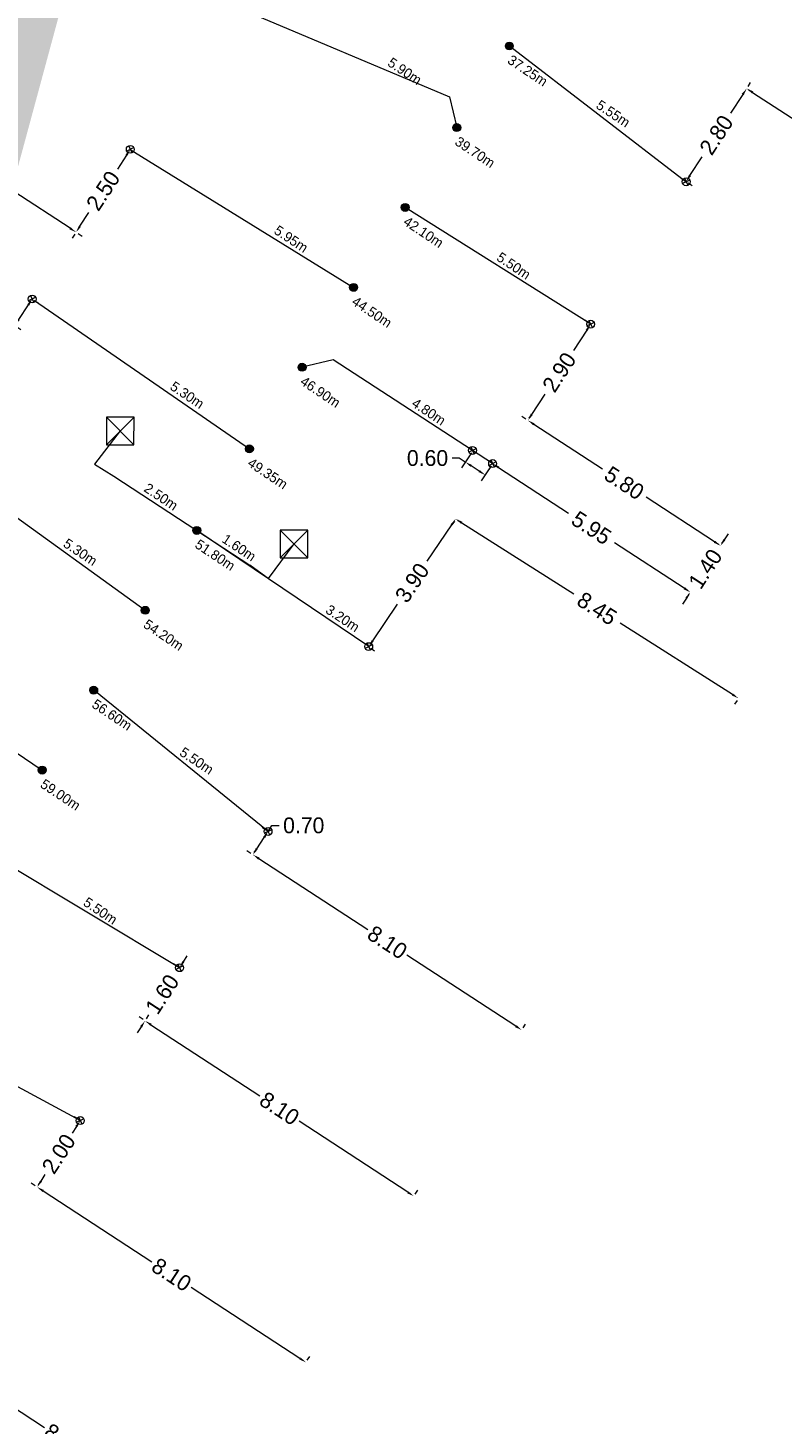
# Model space of a CAD drawing. Header units: inches. Extents: x 0 to 191500, y 0 to 342750.
# Tile 124 of 256: x 186383 to 186402, y 331232 to 331268. Entities that reach past the tile are written whole.
import ezdxf

# ---------------------------------------------------------------- set-up
doc = ezdxf.new("R2010")
doc.units = ezdxf.units.IN
doc.header["$MEASUREMENT"] = 0
doc.linetypes.add('RI-GWA_HUISAANSLUITING', pattern=[23, 4, -1.8, 2.6, -1.8, 4.6, -1.8, 4.6, -1.8])
doc.linetypes.add('RI-HWA_KOLKAANSLUITING', pattern=[4.3, 2.5, -1.8])
doc.layers.get('0').update_dxf_attribs({"lineweight": 20})
doc.layers.get('DefPoints').update_dxf_attribs({"lineweight": 20})
for name, color, linetype, lineweight in [('ECW', 150, 'Continuous', 20), ('N-WE-RI-GWA-MAATVOERING-T25', 30, 'RI-GWA_HUISAANSLUITING', 20), ('N-WE-RI-GWA_HUISAANSLUITING', 30, 'RI-GWA_HUISAANSLUITING', 20), ('N-WE-RI-GWA_RIOOLPUT_ONTSTOPPINGSPUT-G', 30, 'Continuous', 20), ('N-WE-RI-HWA-MAATVOERING-T25', 151, 'Continuous', 20), ('N-WE-RI-HWA_KOLK-S', 150, 'Continuous', 20), ('N-WE-RI-HWA_KOLKAANSLUITING', 150, 'RI-HWA_KOLKAANSLUITING', 20), ('N-WE-RI-INLAAT', 7, 'Continuous', 20), ('Tekst algemeen', 7, 'Continuous', 20)]:
    doc.layers.add(name, color=color, linetype=linetype, lineweight=lineweight)
doc.styles.add('Verdana', font='arial.ttf')
doc.dimstyles.get("Standard").update_dxf_attribs({"dimtxt": 0.18, "dimasz": 0.18, "dimexe": 0.18, "dimexo": 0.0625, "dimgap": 0.09, "dimtad": 0, "dimtih": 1, "dimtoh": 1, "dimdec": 4, "dimzin": 0, "dimdsep": 46, "dimtxsty": 'Standard', "dimcen": 0.09, "dimadec": 0, "dimazin": 0, "dimtfac": 1, "dimtdec": 4, "dimtofl": 0, "dimtmove": 0, "dimatfit": 3, "dimfxl": 1, "dimtolj": 1, "dimtzin": 0, "dimarcsym": 0})
doc.dimstyles.new('Waterblock1OP1', dxfattribs={"dimscale": 3, "dimtxt": 30, "dimasz": 20, "dimexe": 2, "dimexo": 1, "dimgap": 5, "dimtad": 1, "dimdec": 1, "dimdsep": 46, "dimtxsty": 'Verdana', "dimcen": -10, "dimse1": 1, "dimse2": 1, "dimadec": 0, "dimazin": 0, "dimtfac": 1, "dimtdec": 1, "dimtmove": 1, "dimatfit": 3, "dimfxl": 1, "dimtolj": 1, "dimtzin": 0, "dimarcsym": 0})
picture_1 = doc.add_image_def('image1.ecw', size_in_pixel=(220000, 285000))

# ---------------------------------------------------------------- blocks, each defined once
blk = doc.blocks.new('*D2660')
at = {"layer": 'DefPoints', "color": 0, "linetype": 'Continuous', "transparency": 16777216}
for p in [(186395.688, 331257.812), (186400.55, 331254.65), (186400.55, 331254.65)]:
    blk.add_point(p, dxfattribs=at)
at = {"layer": 'N-WE-RI-GWA-MAATVOERING-T25', "color": 0, "linetype": 'Continuous', "lineweight": 0, "transparency": 16777216}
for p, q in [((186395.722, 331257.865), (186395.786, 331257.963)), ((186395.839, 331257.714), (186397.568, 331256.589)), ((186400.399, 331254.748), (186398.669, 331255.873)), ((186400.584, 331254.702), (186400.648, 331254.801))]:
    blk.add_line(p, q, dxfattribs=at)
at = {"layer": 'N-WE-RI-GWA-MAATVOERING-T25', "color": 0, "linetype": 'Continuous', "transparency": 16777216}
for points in [[(186395.855, 331257.739), (186395.822, 331257.689), (186395.688, 331257.812)], [(186400.415, 331254.773), (186400.383, 331254.723), (186400.55, 331254.65)]]:
    blk.add_solid(points, dxfattribs=at)
at = {"layer": 'N-WE-RI-GWA-MAATVOERING-T25', "color": 0, "linetype": 'Continuous', "transparency": 16777216, "insert": (186398.119, 331256.231), "char_height": 0.4, "attachment_point": 5, "rotation": 326.9621}
blk.add_mtext('\\A1;5.80', dxfattribs=at)
blk = doc.blocks.new('*D2661')
at = {"layer": 'DefPoints', "color": 0, "linetype": 'Continuous', "transparency": 16777216}
for p in [(186397.272, 331260.241), (186397.272, 331260.241), (186395.688, 331257.812)]:
    blk.add_point(p, dxfattribs=at)
at = {"layer": 'N-WE-RI-GWA-MAATVOERING-T25', "color": 0, "linetype": 'Continuous', "lineweight": 0, "transparency": 16777216}
for p, q in [((186397.219, 331260.275), (186397.121, 331260.34)), ((186397.174, 331260.091), (186396.839, 331259.577)), ((186395.786, 331257.963), (186396.121, 331258.477)), ((186395.635, 331257.846), (186395.537, 331257.91))]:
    blk.add_line(p, q, dxfattribs=at)
at = {"layer": 'N-WE-RI-GWA-MAATVOERING-T25', "color": 0, "linetype": 'Continuous', "transparency": 16777216}
for points in [[(186397.148, 331260.107), (186397.199, 331260.074), (186397.272, 331260.241)], [(186395.761, 331257.979), (186395.811, 331257.947), (186395.688, 331257.812)]]:
    blk.add_solid(points, dxfattribs=at)
at = {"layer": 'N-WE-RI-GWA-MAATVOERING-T25', "color": 0, "linetype": 'Continuous', "transparency": 16777216, "insert": (186396.48, 331259.027), "char_height": 0.4, "attachment_point": 5, "rotation": 56.8921}
blk.add_mtext('\\A1;2.90', dxfattribs=at)
blk = doc.blocks.new('*D2682')
at = {"layer": 'DefPoints', "color": 0, "linetype": 'Continuous', "transparency": 16777216}
for p in [(186385.653, 331264.653), (186385.653, 331264.653), (186384.283, 331262.561)]:
    blk.add_point(p, dxfattribs=at)
at = {"layer": 'N-WE-RI-GWA-MAATVOERING-T25', "color": 0, "linetype": 'Continuous', "lineweight": 0, "transparency": 16777216}
for p, q in [((186385.554, 331264.502), (186385.328, 331264.156)), ((186385.705, 331264.618), (186385.803, 331264.554)), ((186384.382, 331262.712), (186384.608, 331263.057)), ((186384.335, 331262.527), (186384.434, 331262.462))]:
    blk.add_line(p, q, dxfattribs=at)
at = {"layer": 'N-WE-RI-GWA-MAATVOERING-T25', "color": 0, "linetype": 'Continuous', "transparency": 16777216}
for points in [[(186385.529, 331264.518), (186385.579, 331264.486), (186385.653, 331264.653)], [(186384.357, 331262.728), (186384.407, 331262.695), (186384.283, 331262.561)]]:
    blk.add_solid(points, dxfattribs=at)
at = {"layer": 'N-WE-RI-GWA-MAATVOERING-T25', "color": 0, "linetype": 'Continuous', "transparency": 16777216, "insert": (186384.968, 331263.607), "char_height": 0.4, "attachment_point": 5, "rotation": 56.7847}
blk.add_mtext('\\A1;2.50', dxfattribs=at)
blk = doc.blocks.new('*D2683')
at = {"layer": 'DefPoints', "color": 0, "linetype": 'Continuous', "transparency": 16777216}
for p in [(186380.1, 331265.3), (186380.1, 331265.3), (186384.283, 331262.561)]:
    blk.add_point(p, dxfattribs=at)
at = {"layer": 'N-WE-RI-GWA-MAATVOERING-T25', "color": 0, "linetype": 'Continuous', "lineweight": 0, "transparency": 16777216}
for p, q in [((186380.066, 331265.248), (186380.001, 331265.149)), ((186380.251, 331265.201), (186381.67, 331264.272)), ((186384.133, 331262.66), (186382.713, 331263.589)), ((186384.249, 331262.509), (186384.184, 331262.41))]:
    blk.add_line(p, q, dxfattribs=at)
at = {"layer": 'N-WE-RI-GWA-MAATVOERING-T25', "color": 0, "linetype": 'Continuous', "transparency": 16777216}
for points in [[(186380.267, 331265.226), (186380.234, 331265.176), (186380.1, 331265.3)], [(186384.149, 331262.685), (186384.116, 331262.635), (186384.283, 331262.561)]]:
    blk.add_solid(points, dxfattribs=at)
at = {"layer": 'N-WE-RI-GWA-MAATVOERING-T25', "color": 0, "linetype": 'Continuous', "transparency": 16777216, "insert": (186382.192, 331263.931), "char_height": 0.4, "attachment_point": 5, "rotation": 326.7847}
blk.add_mtext('\\A1;5.00', dxfattribs=at)
blk = doc.blocks.new('*D2695')
at = {"layer": 'DefPoints', "color": 0, "linetype": 'Continuous', "transparency": 16777216}
for p in [(186401.209, 331266.188), (186406.026, 331263.047), (186406.026, 331263.047)]:
    blk.add_point(p, dxfattribs=at)
at = {"layer": 'N-WE-RI-GWA-MAATVOERING-T25', "color": 0, "linetype": 'Continuous', "lineweight": 0, "transparency": 16777216}
for p, q in [((186401.243, 331266.24), (186401.308, 331266.339)), ((186401.36, 331266.09), (186403.039, 331264.994)), ((186405.875, 331263.145), (186404.195, 331264.241)), ((186406.06, 331263.099), (186406.124, 331263.198))]:
    blk.add_line(p, q, dxfattribs=at)
at = {"layer": 'N-WE-RI-GWA-MAATVOERING-T25', "color": 0, "linetype": 'Continuous', "transparency": 16777216}
for points in [[(186401.376, 331266.115), (186401.344, 331266.064), (186401.209, 331266.188)], [(186405.891, 331263.171), (186405.858, 331263.12), (186406.026, 331263.047)]]:
    blk.add_solid(points, dxfattribs=at)
at = {"layer": 'N-WE-RI-GWA-MAATVOERING-T25', "color": 0, "linetype": 'Continuous', "transparency": 16777216, "insert": (186403.617, 331264.617), "char_height": 0.4, "attachment_point": 5, "rotation": 326.8921}
blk.add_mtext('\\A1;5.75', dxfattribs=at)
blk = doc.blocks.new('*D2696')
at = {"layer": 'DefPoints', "color": 0, "linetype": 'Continuous', "transparency": 16777216}
for p in [(186401.209, 331266.188), (186399.68, 331263.842), (186399.68, 331263.842)]:
    blk.add_point(p, dxfattribs=at)
at = {"layer": 'N-WE-RI-GWA-MAATVOERING-T25', "color": 0, "linetype": 'Continuous', "lineweight": 0, "transparency": 16777216}
for p, q in [((186401.111, 331266.037), (186400.803, 331265.565)), ((186401.262, 331266.154), (186401.36, 331266.09)), ((186399.778, 331263.993), (186400.086, 331264.465)), ((186399.732, 331263.808), (186399.831, 331263.744))]:
    blk.add_line(p, q, dxfattribs=at)
at = {"layer": 'N-WE-RI-GWA-MAATVOERING-T25', "color": 0, "linetype": 'Continuous', "transparency": 16777216}
for points in [[(186401.086, 331266.053), (186401.136, 331266.021), (186401.209, 331266.188)], [(186399.753, 331264.01), (186399.803, 331263.977), (186399.68, 331263.842)]]:
    blk.add_solid(points, dxfattribs=at)
at = {"layer": 'N-WE-RI-GWA-MAATVOERING-T25', "color": 0, "linetype": 'Continuous', "transparency": 16777216, "insert": (186400.445, 331265.015), "char_height": 0.4, "attachment_point": 5, "rotation": 56.8921}
blk.add_mtext('\\A1;2.80', dxfattribs=at)
blk = doc.blocks.new('*D2700')
at = {"layer": 'DefPoints', "color": 0, "linetype": 'Continuous', "transparency": 16777216}
for p in [(186400.55, 331254.65), (186400.55, 331254.65), (186399.785, 331253.477)]:
    blk.add_point(p, dxfattribs=at)
at = {"layer": 'N-WE-RI-GWA-MAATVOERING-T25', "color": 0, "linetype": 'Continuous', "lineweight": 0, "transparency": 16777216}
for p, q in [((186400.648, 331254.801), (186400.747, 331254.952)), ((186400.498, 331254.684), (186400.399, 331254.748)), ((186399.733, 331253.511), (186399.635, 331253.576)), ((186399.687, 331253.327), (186399.589, 331253.176))]:
    blk.add_line(p, q, dxfattribs=at)
at = {"layer": 'N-WE-RI-GWA-MAATVOERING-T25', "color": 0, "linetype": 'Continuous', "transparency": 16777216}
for points in [[(186400.623, 331254.817), (186400.673, 331254.784), (186400.55, 331254.65)], [(186399.662, 331253.343), (186399.712, 331253.31), (186399.785, 331253.477)]]:
    blk.add_solid(points, dxfattribs=at)
at = {"layer": 'N-WE-RI-GWA-MAATVOERING-T25', "color": 0, "linetype": 'Continuous', "transparency": 16777216, "insert": (186400.168, 331254.064), "char_height": 0.4, "attachment_point": 5, "rotation": 56.8921}
blk.add_mtext('\\A1;1.40', dxfattribs=at)
blk = doc.blocks.new('*D2701')
at = {"layer": 'DefPoints', "color": 0, "linetype": 'Continuous', "transparency": 16777216}
for p in [(186394.797, 331256.721), (186394.797, 331256.721), (186399.785, 331253.477)]:
    blk.add_point(p, dxfattribs=at)
at = {"layer": 'N-WE-RI-GWA-MAATVOERING-T25', "color": 0, "linetype": 'Continuous', "lineweight": 0, "transparency": 16777216}
for p, q in [((186394.763, 331256.669), (186394.699, 331256.57)), ((186394.948, 331256.623), (186396.713, 331255.475)), ((186399.634, 331253.575), (186397.87, 331254.723)), ((186399.751, 331253.425), (186399.687, 331253.326))]:
    blk.add_line(p, q, dxfattribs=at)
at = {"layer": 'N-WE-RI-GWA-MAATVOERING-T25', "color": 0, "linetype": 'Continuous', "transparency": 16777216}
for points in [[(186394.965, 331256.648), (186394.932, 331256.598), (186394.797, 331256.721)], [(186399.651, 331253.601), (186399.618, 331253.55), (186399.785, 331253.477)]]:
    blk.add_solid(points, dxfattribs=at)
at = {"layer": 'N-WE-RI-GWA-MAATVOERING-T25', "color": 0, "linetype": 'Continuous', "transparency": 16777216, "insert": (186397.291, 331255.099), "char_height": 0.4, "attachment_point": 5, "rotation": 326.9621}
blk.add_mtext('\\A1;5.95', dxfattribs=at)
blk = doc.blocks.new('*D2702')
at = {"layer": 'DefPoints', "color": 0, "linetype": 'Continuous', "transparency": 16777216}
for p in [(186394.295, 331257.049), (186394.108, 331256.762), (186394.797, 331256.721)]:
    blk.add_point(p, dxfattribs=at)
at = {"layer": 'N-WE-RI-GWA-MAATVOERING-T25', "color": 0, "linetype": 'Continuous', "lineweight": 0, "transparency": 16777216}
for p, q in [((186394.261, 331256.996), (186394.01, 331256.611)), ((186393.957, 331256.86), (186393.777, 331256.86)), ((186394.108, 331256.762), (186393.957, 331256.86)), ((186394.46, 331256.533), (186394.259, 331256.664)), ((186394.763, 331256.669), (186394.512, 331256.284))]:
    blk.add_line(p, q, dxfattribs=at)
at = {"layer": 'N-WE-RI-GWA-MAATVOERING-T25', "color": 0, "linetype": 'Continuous', "transparency": 16777216}
for points in [[(186394.275, 331256.689), (186394.242, 331256.639), (186394.108, 331256.762)], [(186394.476, 331256.558), (186394.443, 331256.508), (186394.611, 331256.434)]]:
    blk.add_solid(points, dxfattribs=at)
at = {"layer": 'N-WE-RI-GWA-MAATVOERING-T25', "color": 0, "linetype": 'Continuous', "transparency": 16777216, "insert": (186393.154, 331256.86), "char_height": 0.4, "attachment_point": 5}
blk.add_mtext('\\A1;0.60', dxfattribs=at)
blk = doc.blocks.new('*D2703')
at = {"layer": 'DefPoints', "color": 0, "linetype": 'Continuous', "transparency": 16777216}
for p in [(186388.747, 331246.852), (186395.532, 331242.427), (186395.532, 331242.427)]:
    blk.add_point(p, dxfattribs=at)
at = {"layer": 'N-WE-RI-GWA-MAATVOERING-T25', "color": 0, "linetype": 'Continuous', "lineweight": 0, "transparency": 16777216}
for p, q in [((186388.782, 331246.904), (186388.846, 331247.002)), ((186388.898, 331246.753), (186391.646, 331244.962)), ((186395.382, 331242.525), (186392.634, 331244.317)), ((186395.566, 331242.48), (186395.631, 331242.578))]:
    blk.add_line(p, q, dxfattribs=at)
at = {"layer": 'N-WE-RI-GWA-MAATVOERING-T25', "color": 0, "linetype": 'Continuous', "transparency": 16777216}
for points in [[(186388.915, 331246.778), (186388.882, 331246.728), (186388.747, 331246.852)], [(186395.398, 331242.551), (186395.365, 331242.5), (186395.532, 331242.427)]]:
    blk.add_solid(points, dxfattribs=at)
at = {"layer": 'N-WE-RI-GWA-MAATVOERING-T25', "color": 0, "linetype": 'Continuous', "transparency": 16777216, "insert": (186392.14, 331244.639), "char_height": 0.4, "attachment_point": 5, "rotation": 326.8921}
blk.add_mtext('\\A1;8.10', dxfattribs=at)
blk = doc.blocks.new('*D2704')
at = {"layer": 'DefPoints', "color": 0, "linetype": 'Continuous', "transparency": 16777216}
for p in [(186386.024, 331242.658), (186392.809, 331238.234), (186392.809, 331238.234)]:
    blk.add_point(p, dxfattribs=at)
at = {"layer": 'N-WE-RI-GWA-MAATVOERING-T25', "color": 0, "linetype": 'Continuous', "lineweight": 0, "transparency": 16777216}
for p, q in [((186386.058, 331242.71), (186386.123, 331242.809)), ((186386.175, 331242.56), (186388.922, 331240.768)), ((186392.658, 331238.332), (186389.911, 331240.124)), ((186392.843, 331238.286), (186392.907, 331238.385))]:
    blk.add_line(p, q, dxfattribs=at)
at = {"layer": 'N-WE-RI-GWA-MAATVOERING-T25', "color": 0, "linetype": 'Continuous', "transparency": 16777216}
for points in [[(186386.191, 331242.585), (186386.159, 331242.535), (186386.024, 331242.658)], [(186392.675, 331238.357), (186392.642, 331238.307), (186392.809, 331238.234)]]:
    blk.add_solid(points, dxfattribs=at)
at = {"layer": 'N-WE-RI-GWA-MAATVOERING-T25', "color": 0, "linetype": 'Continuous', "transparency": 16777216, "insert": (186389.417, 331240.446), "char_height": 0.4, "attachment_point": 5, "rotation": 326.8921}
blk.add_mtext('\\A1;8.10', dxfattribs=at)
blk = doc.blocks.new('*D2705')
at = {"layer": 'DefPoints', "color": 0, "linetype": 'Continuous', "transparency": 16777216}
for p in [(186383.301, 331238.465), (186390.086, 331234.04), (186390.086, 331234.04)]:
    blk.add_point(p, dxfattribs=at)
at = {"layer": 'N-WE-RI-GWA-MAATVOERING-T25', "color": 0, "linetype": 'Continuous', "lineweight": 0, "transparency": 16777216}
for p, q in [((186383.335, 331238.517), (186383.399, 331238.616)), ((186383.452, 331238.366), (186386.199, 331236.575)), ((186389.935, 331234.139), (186387.188, 331235.93)), ((186390.12, 331234.093), (186390.184, 331234.191))]:
    blk.add_line(p, q, dxfattribs=at)
at = {"layer": 'N-WE-RI-GWA-MAATVOERING-T25', "color": 0, "linetype": 'Continuous', "transparency": 16777216}
for points in [[(186383.468, 331238.392), (186383.435, 331238.341), (186383.301, 331238.465)], [(186389.952, 331234.164), (186389.919, 331234.114), (186390.086, 331234.04)]]:
    blk.add_solid(points, dxfattribs=at)
at = {"layer": 'N-WE-RI-GWA-MAATVOERING-T25', "color": 0, "linetype": 'Continuous', "transparency": 16777216, "insert": (186386.694, 331236.253), "char_height": 0.4, "attachment_point": 5, "rotation": 326.8921}
blk.add_mtext('\\A1;8.10', dxfattribs=at)
blk = doc.blocks.new('*D2706')
at = {"layer": 'DefPoints', "color": 0, "linetype": 'Continuous', "transparency": 16777216}
for p in [(186380.588, 331234.287), (186387.373, 331229.863), (186387.373, 331229.863)]:
    blk.add_point(p, dxfattribs=at)
at = {"layer": 'N-WE-RI-GWA-MAATVOERING-T25', "color": 0, "linetype": 'Continuous', "lineweight": 0, "transparency": 16777216}
for p, q in [((186380.622, 331234.34), (186380.687, 331234.438)), ((186380.739, 331234.189), (186383.486, 331232.397)), ((186387.222, 331229.961), (186384.475, 331231.753)), ((186387.407, 331229.915), (186387.471, 331230.014))]:
    blk.add_line(p, q, dxfattribs=at)
at = {"layer": 'N-WE-RI-GWA-MAATVOERING-T25', "color": 0, "linetype": 'Continuous', "transparency": 16777216}
for points in [[(186380.755, 331234.214), (186380.723, 331234.164), (186380.588, 331234.287)], [(186387.239, 331229.986), (186387.206, 331229.936), (186387.373, 331229.863)]]:
    blk.add_solid(points, dxfattribs=at)
at = {"layer": 'N-WE-RI-GWA-MAATVOERING-T25', "color": 0, "linetype": 'Continuous', "transparency": 16777216, "insert": (186383.981, 331232.075), "char_height": 0.4, "attachment_point": 5, "rotation": 326.8921}
blk.add_mtext('\\A1;8.10', dxfattribs=at)
blk = doc.blocks.new('*D2708')
at = {"layer": 'DefPoints', "color": 0, "linetype": 'Continuous', "transparency": 16777216}
for p in [(186389.129, 331247.439), (186389.129, 331247.439), (186388.747, 331246.852)]:
    blk.add_point(p, dxfattribs=at)
at = {"layer": 'N-WE-RI-GWA-MAATVOERING-T25', "color": 0, "linetype": 'Continuous', "lineweight": 0, "transparency": 16777216}
for p, q in [((186389.076, 331247.473), (186388.978, 331247.537)), ((186389.129, 331247.439), (186389.227, 331247.59)), ((186389.227, 331247.59), (186389.407, 331247.59)), ((186388.845, 331247.002), (186389.031, 331247.288)), ((186388.695, 331246.886), (186388.596, 331246.95))]:
    blk.add_line(p, q, dxfattribs=at)
at = {"layer": 'N-WE-RI-GWA-MAATVOERING-T25', "color": 0, "linetype": 'Continuous', "transparency": 16777216}
for points in [[(186389.005, 331247.304), (186389.056, 331247.271), (186389.129, 331247.439)], [(186388.82, 331247.019), (186388.871, 331246.986), (186388.747, 331246.852)]]:
    blk.add_solid(points, dxfattribs=at)
at = {"layer": 'N-WE-RI-GWA-MAATVOERING-T25', "color": 0, "linetype": 'Continuous', "transparency": 16777216, "insert": (186390.03, 331247.59), "char_height": 0.4, "attachment_point": 5}
blk.add_mtext('\\A1;0.70', dxfattribs=at)
blk = doc.blocks.new('*D2709')
at = {"layer": 'DefPoints', "color": 0, "linetype": 'Continuous', "transparency": 16777216}
for p in [(186393.864, 331255.326), (186391.67, 331252.103), (186391.67, 331252.103)]:
    blk.add_point(p, dxfattribs=at)
at = {"layer": 'N-WE-RI-GWA-MAATVOERING-T25', "color": 0, "linetype": 'Continuous', "lineweight": 0, "transparency": 16777216}
for p, q in [((186393.916, 331255.291), (186394.013, 331255.225)), ((186393.763, 331255.177), (186393.137, 331254.257)), ((186391.771, 331252.251), (186392.397, 331253.172)), ((186391.721, 331252.067), (186391.818, 331252.001))]:
    blk.add_line(p, q, dxfattribs=at)
at = {"layer": 'N-WE-RI-GWA-MAATVOERING-T25', "color": 0, "linetype": 'Continuous', "transparency": 16777216}
for points in [[(186393.738, 331255.194), (186393.788, 331255.161), (186393.864, 331255.326)], [(186391.746, 331252.268), (186391.796, 331252.234), (186391.67, 331252.103)]]:
    blk.add_solid(points, dxfattribs=at)
at = {"layer": 'N-WE-RI-GWA-MAATVOERING-T25', "color": 0, "linetype": 'Continuous', "transparency": 16777216, "insert": (186392.767, 331253.714), "char_height": 0.4, "attachment_point": 5, "rotation": 55.75}
blk.add_mtext('\\A1;3.90', dxfattribs=at)
blk = doc.blocks.new('*D2710')
at = {"layer": 'DefPoints', "color": 0, "linetype": 'Continuous', "transparency": 16777216}
for p in [(186393.864, 331255.326), (186401, 331250.8), (186401, 331250.8)]:
    blk.add_point(p, dxfattribs=at)
at = {"layer": 'N-WE-RI-GWA-MAATVOERING-T25', "color": 0, "linetype": 'Continuous', "lineweight": 0, "transparency": 16777216}
for p, q in [((186393.831, 331255.273), (186393.768, 331255.174)), ((186394.016, 331255.23), (186396.85, 331253.433)), ((186400.848, 331250.896), (186398.015, 331252.694)), ((186400.967, 331250.747), (186400.904, 331250.648))]:
    blk.add_line(p, q, dxfattribs=at)
at = {"layer": 'N-WE-RI-GWA-MAATVOERING-T25', "color": 0, "linetype": 'Continuous', "transparency": 16777216}
for points in [[(186394.033, 331255.255), (186394, 331255.205), (186393.864, 331255.326)], [(186400.864, 331250.922), (186400.832, 331250.871), (186401, 331250.8)]]:
    blk.add_solid(points, dxfattribs=at)
at = {"layer": 'N-WE-RI-GWA-MAATVOERING-T25', "color": 0, "linetype": 'Continuous', "transparency": 16777216, "insert": (186397.432, 331253.063), "char_height": 0.4, "attachment_point": 5, "rotation": 327.6119}
blk.add_mtext('\\A1;8.45', dxfattribs=at)
blk = doc.blocks.new('*D2711')
at = {"layer": 'DefPoints', "color": 0, "linetype": 'Continuous', "transparency": 16777216}
for p in [(186386.896, 331244), (186386.898, 331243.999), (186386.027, 331242.657)]:
    blk.add_point(p, dxfattribs=at)
at = {"layer": 'N-WE-RI-GWA-MAATVOERING-T25', "color": 0, "linetype": 'Continuous', "lineweight": 0, "transparency": 16777216}
for p, q in [((186386.846, 331244.033), (186386.745, 331244.098)), ((186386.994, 331244.151), (186387.092, 331244.302)), ((186385.974, 331242.691), (186385.873, 331242.757)), ((186385.926, 331242.508), (186385.828, 331242.357))]:
    blk.add_line(p, q, dxfattribs=at)
at = {"layer": 'N-WE-RI-GWA-MAATVOERING-T25', "color": 0, "linetype": 'Continuous', "transparency": 16777216}
for points in [[(186386.969, 331244.168), (186387.019, 331244.135), (186386.896, 331244)], [(186385.901, 331242.524), (186385.952, 331242.491), (186386.024, 331242.659)]]:
    blk.add_solid(points, dxfattribs=at)
at = {"layer": 'N-WE-RI-GWA-MAATVOERING-T25', "color": 0, "linetype": 'Continuous', "transparency": 16777216, "insert": (186386.46, 331243.33), "char_height": 0.4, "attachment_point": 5, "rotation": 57.0007}
blk.add_mtext('\\A1;1.60', dxfattribs=at)
blk = doc.blocks.new('*D2712')
at = {"layer": 'DefPoints', "color": 0, "linetype": 'Continuous', "transparency": 16777216}
for p in [(186384.39, 331240.142), (186384.39, 331240.142), (186383.301, 331238.465)]:
    blk.add_point(p, dxfattribs=at)
at = {"layer": 'N-WE-RI-GWA-MAATVOERING-T25', "color": 0, "linetype": 'Continuous', "lineweight": 0, "transparency": 16777216}
for p, q in [((186384.338, 331240.176), (186384.239, 331240.24)), ((186384.292, 331239.991), (186384.185, 331239.826)), ((186383.399, 331238.616), (186383.506, 331238.781)), ((186383.249, 331238.499), (186383.15, 331238.563))]:
    blk.add_line(p, q, dxfattribs=at)
at = {"layer": 'N-WE-RI-GWA-MAATVOERING-T25', "color": 0, "linetype": 'Continuous', "transparency": 16777216}
for points in [[(186384.267, 331240.007), (186384.317, 331239.975), (186384.39, 331240.142)], [(186383.374, 331238.632), (186383.424, 331238.599), (186383.301, 331238.465)]]:
    blk.add_solid(points, dxfattribs=at)
at = {"layer": 'N-WE-RI-GWA-MAATVOERING-T25', "color": 0, "linetype": 'Continuous', "transparency": 16777216, "insert": (186383.846, 331239.303), "char_height": 0.4, "attachment_point": 5, "rotation": 57.0007}
blk.add_mtext('\\A1;2.00', dxfattribs=at)
blk = doc.blocks.new('*D2716')
at = {"layer": 'DefPoints', "color": 0, "linetype": 'Continuous', "transparency": 16777216}
for p in [(186383.176, 331260.876), (186382.735, 331260.208), (186382.735, 331260.208)]:
    blk.add_point(p, dxfattribs=at)
at = {"layer": 'N-WE-RI-GWA-MAATVOERING-T25', "color": 0, "linetype": 'Continuous', "lineweight": 0, "transparency": 16777216}
for p, q in [((186383.077, 331260.725), (186382.835, 331260.358)), ((186383.229, 331260.841), (186383.327, 331260.776)), ((186382.735, 331260.208), (186382.636, 331260.058)), ((186382.788, 331260.174), (186382.886, 331260.109)), ((186382.636, 331260.058), (186382.456, 331260.058))]:
    blk.add_line(p, q, dxfattribs=at)
at = {"layer": 'N-WE-RI-GWA-MAATVOERING-T25', "color": 0, "linetype": 'Continuous', "transparency": 16777216}
for points in [[(186383.052, 331260.742), (186383.102, 331260.709), (186383.176, 331260.876)], [(186382.81, 331260.375), (186382.86, 331260.342), (186382.735, 331260.208)]]:
    blk.add_solid(points, dxfattribs=at)
at = {"layer": 'N-WE-RI-GWA-MAATVOERING-T25', "color": 0, "linetype": 'Continuous', "transparency": 16777216, "insert": (186381.833, 331260.058), "char_height": 0.4, "attachment_point": 5}
blk.add_mtext('\\A1;0.80', dxfattribs=at)
blk = doc.blocks.new('A$C2C270354')
h = blk.add_hatch(color=256)
h.dxf.hatch_style = 1
edge = h.paths.add_edge_path()
edge.add_arc((0, 0), 0.1, 0, 360)
blk.add_circle((0, 0), 0.1)

msp = doc.modelspace()

# ---------------------------------------------------------------- linework, layer by layer
at = {"layer": 'N-WE-RI-GWA_HUISAANSLUITING', "linetype": 'Continuous'}
for p, q in [((186388.31698, 331268.25012), (186393.70738, 331265.98122, 58.5039)), ((186395.21916, 331267.26102, 58.47237), (186399.68137, 331263.83547)), ((186393.70738, 331265.98122, 58.5039), (186393.89091, 331265.20256, 58.5039)), ((186385.65256, 331264.65262), (186391.28862, 331261.16966, 58.56567)), ((186397.27183, 331260.24129), (186392.58977, 331263.18611, 58.53478)), ((186383.23793, 331260.83562), (186388.65923, 331257.09475, 58.62808)), ((186390.77573, 331259.34162), (186389.98748, 331259.15321, 58.59656)), ((186394.79735, 331256.72121), (186390.77573, 331259.34162)), ((186380.78422, 331256.80201), (186386.02983, 331253.01984, 58.6905)), ((186391.66955, 331252.10255), (186387.33097, 331255.03629, 58.65961)), ((186378.15317, 331252.54856), (186383.42754, 331248.98694, 58.75227)), ((186389.1286, 331247.4386), (186384.72869, 331251.00339, 58.72138)), ((186386.89581, 331244.00046), (186382.07218, 331246.88647, 58.78444)), ((186384.39033, 331240.1421), (186379.44278, 331242.81155, 58.84547))]:
    msp.add_line(p, q, dxfattribs=at)
at = {"layer": 'N-WE-RI-GWA_RIOOLPUT_ONTSTOPPINGSPUT-G'}
for p, q in [((186385.74268, 331264.69594), (186385.56243, 331264.60929)), ((186385.60923, 331264.74274), (186385.69589, 331264.56249)), ((186399.7715, 331263.8788), (186399.59125, 331263.79215)), ((186399.63804, 331263.9256), (186399.7247, 331263.74535)), ((186383.26662, 331260.9189), (186383.08637, 331260.83224)), ((186383.13317, 331260.9657), (186383.21983, 331260.78544)), ((186397.36196, 331260.28462), (186397.18171, 331260.19797)), ((186397.22851, 331260.33142), (186397.31516, 331260.15117)), ((186394.37691, 331257.09699), (186394.19666, 331257.01034)), ((186394.24346, 331257.14379), (186394.33012, 331256.96354)), ((186394.88748, 331256.76453), (186394.70723, 331256.67788)), ((186394.75403, 331256.81133), (186394.84068, 331256.63108)), ((186391.75967, 331252.14588), (186391.57942, 331252.05922)), ((186391.62622, 331252.19268), (186391.71288, 331252.01243)), ((186389.21873, 331247.48193), (186389.03848, 331247.39527)), ((186389.08527, 331247.52873), (186389.17193, 331247.34847)), ((186386.98594, 331244.04378), (186386.80569, 331243.95713)), ((186386.85249, 331244.09058), (186386.93914, 331243.91033)), ((186384.48045, 331240.18543), (186384.3002, 331240.09877)), ((186384.347, 331240.23223), (186384.43366, 331240.05198))]:
    msp.add_line(p, q, dxfattribs=at)
for centre in [(186385.65256, 331264.65262), (186399.68137, 331263.83547), (186383.1765, 331260.87557), (186397.27183, 331260.24129), (186394.28679, 331257.05366), (186394.79735, 331256.72121), (186391.66955, 331252.10255), (186389.1286, 331247.4386), (186386.89581, 331244.00046), (186384.39033, 331240.1421)]:
    msp.add_circle(centre, 0.1, dxfattribs=at)
at = {"layer": 'N-WE-RI-HWA_KOLK-S'}
for p, q in [((186385.05052, 331257.89497, 61.073), (186385.04903, 331257.19852, 61.073)), ((186385.04903, 331257.19852, 61.073), (186385.74697, 331257.89348, 61.073)), ((186385.05052, 331257.89497, 61.073), (186385.74548, 331257.19703, 61.073)), ((186385.74697, 331257.89348, 61.073), (186385.05052, 331257.89497, 61.073)), ((186385.74548, 331257.19703, 61.073), (186385.74697, 331257.89348, 61.073)), ((186385.04903, 331257.19852, 61.073), (186385.74548, 331257.19703, 61.073)), ((186389.43652, 331255.04197, 61.072), (186389.43503, 331254.34552, 61.072)), ((186389.43503, 331254.34552, 61.072), (186390.13297, 331255.04048, 61.072)), ((186389.43652, 331255.04197, 61.072), (186390.13148, 331254.34403, 61.072)), ((186390.13297, 331255.04048, 61.072), (186389.43652, 331255.04197, 61.072)), ((186390.13148, 331254.34403, 61.072), (186390.13297, 331255.04048, 61.072)), ((186389.43503, 331254.34552, 61.072), (186390.13148, 331254.34403, 61.072))]:
    msp.add_line(p, q, dxfattribs=at)
at = {"layer": 'N-WE-RI-HWA_KOLKAANSLUITING', "linetype": 'Continuous'}
for p, q in [((186385.398, 331257.546, 61.073), (186384.74872, 331256.71052)), ((186384.74872, 331256.71052), (186385.23638, 331256.40109, 58.65961)), ((186385.23638, 331256.40109, 58.65961), (186387.33097, 331255.03629, 58.65961)), ((186387.33097, 331255.03629, 58.65961), (186388.67152, 331254.16282, 58.65961)), ((186389.784, 331254.693, 61.072), (186389.13195, 331253.81847, 34.30951)), ((186389.13195, 331253.81847, 34.30951), (186388.67152, 331254.16282, 58.65961))]:
    msp.add_line(p, q, dxfattribs=at)

# ---------------------------------------------------------------- block references
at = {"layer": 'N-WE-RI-INLAAT', "rotation": 0.06357443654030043}
for p in [(186395.21916, 331267.26102, 58.47237), (186393.89091, 331265.20256, 58.5039), (186392.58977, 331263.18611, 58.53478), (186391.28862, 331261.16966, 58.56567), (186389.98748, 331259.15321, 58.59656), (186388.65923, 331257.09475, 58.62808), (186387.33097, 331255.03629, 58.65961), (186386.02983, 331253.01984, 58.6905), (186384.72869, 331251.00339, 58.72138), (186383.42754, 331248.98694, 58.75227)]:
    msp.add_blockref('A$C2C270354', p, dxfattribs=at)

# ---------------------------------------------------------------- texts
at = {"layer": 'N-WE-RI-GWA-MAATVOERING-T25', "char_height": 0.25, "width": 4.6582031, "attachment_point": 8, "rotation": 326.344316}
for s, insert in [('5.90m', (186392.50909, 331266.51941, 99.55173)), ('37.25m', (186395.6116, 331266.53307, 60.22295)), ('5.55m', (186397.7705, 331265.44726, 86.7652)), ('39.70m', (186394.28335, 331264.47461, 60.25448)), ('42.10m', (186392.98221, 331262.45816, 60.28536)), ('5.95m', (186389.64218, 331262.28403, 95.65849)), ('5.50m', (186395.25992, 331261.60713, 86.68529)), ('44.50m', (186391.68106, 331260.44171, 60.31625)), ('5.30m', (186387.01863, 331258.34734, 94.74465)), ('46.90m', (186390.37992, 331258.42526, 60.34713)), ('4.80m', (186393.11567, 331257.92484, 57.4179)), ('49.35m', (186389.05167, 331256.3668, 60.37866)), ('5.30m', (186384.32137, 331254.3824, 93.31081)), ('3.20m', (186390.94231, 331252.71029, 71.70051)), ('54.20m', (186386.42227, 331252.29189, 60.44108)), ('56.60m', (186385.12113, 331250.27544, 60.47196)), ('5.50m', (186387.25777, 331249.11442, 86.77859)), ('59.00m', (186383.81999, 331248.25899, 60.50285)), ('5.50m', (186384.82803, 331245.32797, 86.62851))]:
    msp.add_mtext(s, dxfattribs=dict(at, insert=insert))
at = {"layer": 'N-WE-RI-HWA-MAATVOERING-T25', "char_height": 0.25, "width": 4.6582031, "attachment_point": 8, "rotation": 326.344316}
for s, insert in [('2.50m', (186386.35759, 331255.77857, 116.04989)), ('51.80m', (186387.72342, 331254.30834, 60.41019)), ('1.60m', (186388.3279, 331254.49476, 116.04989))]:
    msp.add_mtext(s, dxfattribs=dict(at, insert=insert))

# ---------------------------------------------------------------- dimensions: what is measured, and where the dimension line sits
at = {"layer": 'N-WE-RI-GWA-MAATVOERING-T25', "linetype": 'Continuous'}
for p1, p2, distance, picture, middle in [((186401.20921, 331266.18787), (186399.6798, 331263.84247), 0, '*D2696', (186400.4445, 331265.01517)), ((186401.20921, 331266.18787), (186406.02566, 331263.04712), 0, '*D2695', (186403.61743, 331264.6175)), ((186384.28309, 331262.56107), (186380.1, 331265.3), 0, '*D2683', (186382.19155, 331263.93054)), ((186384.28309, 331262.56107), (186385.65256, 331264.65262), 0, '*D2682', (186384.96783, 331263.60684)), ((186383.1765, 331260.87557), (186382.73543, 331260.20814), 0, '*D2716', (186381.83286, 331260.05797)), ((186395.6878, 331257.81213), (186397.27183, 331260.24129), 0, '*D2661', (186396.47982, 331259.02671)), ((186395.6878, 331257.81213), (186400.55, 331254.65), 0, '*D2660', (186398.1189, 331256.23106)), ((186394.79735, 331256.72121), (186394.29465, 331257.04876), 0.34221, '*D2702', (186393.15369, 331256.8603)), ((186399.7853, 331253.4773), (186394.79735, 331256.72121), 0, '*D2701', (186397.29133, 331255.09925)), ((186393.86449, 331255.32625), (186391.66955, 331252.10255), 0, '*D2709', (186392.76702, 331253.7144)), ((186393.86449, 331255.32625), (186401, 331250.8), 0, '*D2710', (186397.43224, 331253.06313)), ((186399.7853, 331253.4773), (186400.55, 331254.65), 0, '*D2700', (186400.16765, 331254.06365)), ((186388.74736, 331246.85153), (186389.1286, 331247.4386), 0, '*D2708', (186390.02997, 331247.58956)), ((186388.74736, 331246.85153), (186395.53228, 331242.42717), 0, '*D2703', (186392.13982, 331244.63935)), ((186386.0268, 331242.65702), (186386.89821, 331243.9989), 0.00286, '*D2711', (186386.46011, 331243.32951)), ((186386.02422, 331242.65814), (186392.80913, 331238.23378), 0, '*D2704', (186389.41668, 331240.44596)), ((186383.30107, 331238.46475), (186384.39033, 331240.1421), 0, '*D2712', (186383.8457, 331239.30343)), ((186383.30107, 331238.46475), (186390.08599, 331234.04039), 0, '*D2705', (186386.69353, 331236.25257)), ((186380.58822, 331234.28721), (186387.37314, 331229.86286), 0, '*D2706', (186383.98068, 331232.07504))]:
    dim = msp.add_aligned_dim(p1=p1, p2=p2, distance=distance, dimstyle='Standard', override={"dimtxt": 0.4, "dimtih": 0, "dimdec": 2, "dimdsep": 0, "dimtdec": 2, "dimlwd": 0, "dimlwe": 0}, dxfattribs=at)
    dim.commit()
    dim.dimension.update_dxf_attribs({"geometry": picture, "text_midpoint": middle})

# ---------------------------------------------------------------- pictures from other files: only their frames are drawn
at = {"layer": 'ECW'}
image = msp.add_image(picture_1, insert=(180500, 328500), size_in_units=(11000, 14250), dxfattribs=at)
image.dxf.flags = 7

# ---------------------------------------------------------------- leaders
at = {"layer": 'Tekst algemeen'}
msp.add_leader([(186248.73232, 330768.71099), (186249.7877, 330779.09011)], dimstyle='Waterblock1OP1', override={"dimasz": 200}, dxfattribs=at)

doc.saveas('drawing.dxf')
